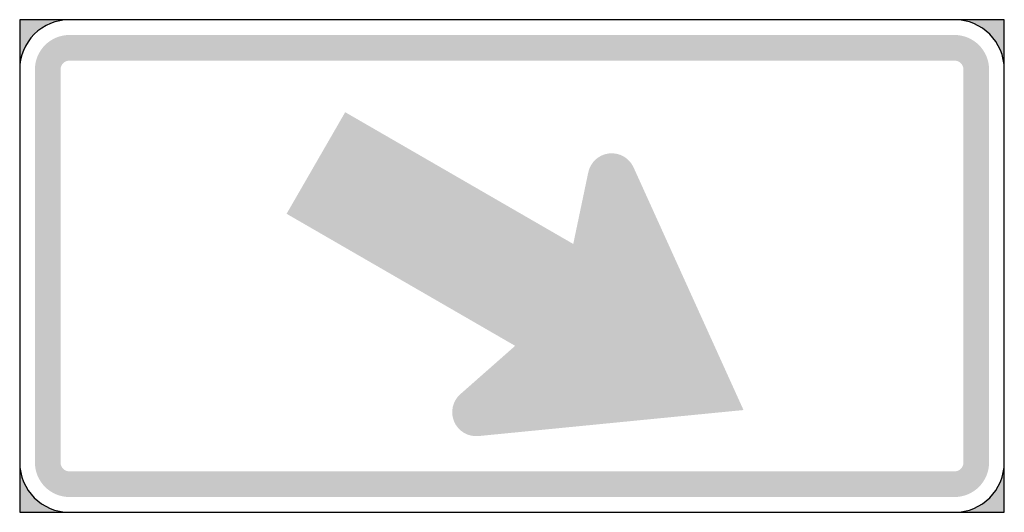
# Model space of a CAD drawing. Header units: inches. Extents: x -12 to 12, y -6 to 6.
import ezdxf

# ---------------------------------------------------------------- set-up
doc = ezdxf.new("R2010")
doc.units = ezdxf.units.IN
doc.header["$MEASUREMENT"] = 0

msp = doc.modelspace()

# ---------------------------------------------------------------- hatches: boundary and pattern name
h = msp.add_hatch(color=7)
h.paths.add_polyline_path([(-12, -6), (12, -6), (12, 6), (-12, 6), (-12, -6)])
edge = h.paths.add_edge_path(flags=0)
edge.add_line((-10.788, -6), (10.788, -6))
edge.add_spline(control_points=[(10.788, -6), (11.457, -6), (12, -5.457), (12, -4.788)], knot_values=[0, 0, 0, 0, 1, 1, 1, 1], degree=3, periodic=0)
edge.add_line((12, -4.788), (12, 4.788))
edge.add_spline(control_points=[(12, 4.788), (12, 5.457), (11.457, 6), (10.788, 6)], knot_values=[0, 0, 0, 0, 1, 1, 1, 1], degree=3, periodic=0)
edge.add_line((10.788, 6), (-10.788, 6))
edge.add_spline(control_points=[(-10.788, 6), (-11.109, 6), (-11.418, 5.872), (-11.645, 5.645), (-11.872, 5.418), (-12, 5.109), (-12, 4.788)], knot_values=[0, 0, 0, 0, 1, 1, 1, 2, 2, 2, 2], degree=3, periodic=0)
edge.add_line((-12, 4.788), (-12, -4.788))
edge.add_spline(control_points=[(-12, -4.788), (-12, -5.457), (-11.457, -6), (-10.788, -6)], knot_values=[0, 0, 0, 0, 1, 1, 1, 1], degree=3, periodic=0)
for points in [[(-10.788, 5.628), (-10.87, 5.624), (-10.952, 5.612), (-11.032, 5.592), (-11.109, 5.564), (-11.184, 5.529), (-11.255, 5.486), (-11.321, 5.437), (-11.382, 5.382), (-11.437, 5.321), (-11.486, 5.255), (-11.529, 5.184), (-11.564, 5.109), (-11.592, 5.032), (-11.612, 4.952), (-11.624, 4.87), (-11.628, 4.788), (-11.003, 4.788), (-11.002, 4.809), (-10.999, 4.83), (-10.994, 4.85), (-10.987, 4.87), (-10.978, 4.889), (-10.967, 4.907), (-10.954, 4.924), (-10.94, 4.94), (-10.924, 4.954), (-10.907, 4.967), (-10.889, 4.978), (-10.87, 4.987), (-10.85, 4.994), (-10.83, 4.999), (-10.809, 5.002), (-10.788, 5.003), (-10.788, 5.628)], [(10.788, 5.628), (-10.788, 5.628), (-10.788, 5.003), (10.788, 5.003), (10.788, 5.628)], [(11.628, 4.788), (11.624, 4.87), (11.612, 4.952), (11.592, 5.032), (11.564, 5.109), (11.529, 5.184), (11.486, 5.255), (11.437, 5.321), (11.382, 5.382), (11.321, 5.437), (11.255, 5.486), (11.184, 5.529), (11.109, 5.564), (11.032, 5.592), (10.952, 5.612), (10.87, 5.624), (10.788, 5.628), (10.788, 5.003), (10.809, 5.002), (10.83, 4.999), (10.85, 4.994), (10.87, 4.987), (10.889, 4.978), (10.907, 4.967), (10.924, 4.954), (10.94, 4.94), (10.954, 4.924), (10.967, 4.907), (10.978, 4.889), (10.987, 4.87), (10.994, 4.85), (10.999, 4.83), (11.002, 4.809), (11.003, 4.788), (11.628, 4.788)], [(-11.628, 4.788), (-11.628, -4.788), (-11.003, -4.788), (-11.003, 4.788), (-11.628, 4.788)], [(11.628, -4.788), (11.628, 4.788), (11.003, 4.788), (11.003, -4.788), (11.628, -4.788)], [(-11.628, -4.788), (-11.624, -4.87), (-11.612, -4.952), (-11.592, -5.032), (-11.564, -5.109), (-11.529, -5.184), (-11.486, -5.255), (-11.437, -5.321), (-11.382, -5.382), (-11.321, -5.437), (-11.255, -5.486), (-11.184, -5.529), (-11.109, -5.564), (-11.032, -5.592), (-10.952, -5.612), (-10.87, -5.624), (-10.788, -5.628), (-10.788, -5.003), (-10.809, -5.002), (-10.83, -4.999), (-10.85, -4.994), (-10.87, -4.987), (-10.889, -4.978), (-10.907, -4.967), (-10.924, -4.954), (-10.94, -4.94), (-10.954, -4.924), (-10.967, -4.907), (-10.978, -4.889), (-10.987, -4.87), (-10.994, -4.85), (-10.999, -4.83), (-11.002, -4.809), (-11.003, -4.788), (-11.628, -4.788)], [(10.788, -5.628), (10.87, -5.624), (10.952, -5.612), (11.032, -5.592), (11.109, -5.564), (11.184, -5.529), (11.255, -5.486), (11.321, -5.437), (11.382, -5.382), (11.437, -5.321), (11.486, -5.255), (11.529, -5.184), (11.564, -5.109), (11.592, -5.032), (11.612, -4.952), (11.624, -4.87), (11.628, -4.788), (11.003, -4.788), (11.002, -4.809), (10.999, -4.83), (10.994, -4.85), (10.987, -4.87), (10.978, -4.889), (10.967, -4.907), (10.954, -4.924), (10.94, -4.94), (10.924, -4.954), (10.907, -4.967), (10.889, -4.978), (10.87, -4.987), (10.85, -4.994), (10.83, -4.999), (10.809, -5.002), (10.788, -5.003), (10.788, -5.628)], [(-10.788, -5.628), (10.788, -5.628), (10.788, -5.003), (-10.788, -5.003), (-10.788, -5.628)]]:
    msp.add_hatch(color=7).paths.add_polyline_path(points)
h = msp.add_hatch(color=7)
edge = h.paths.add_edge_path()
edge.add_line((-5.494, 1.272), (-4.066, 3.747))
edge.add_line((-4.066, 3.747), (1.493, 0.537))
edge.add_line((1.493, 0.537), (1.859, 2.281))
edge.add_spline(control_points=[(1.859, 2.281), (1.911, 2.529), (2.116, 2.715), (2.367, 2.742), (2.618, 2.77), (2.859, 2.633), (2.963, 2.403)], knot_values=[0, 0, 0, 0, 1, 1, 1, 2, 2, 2, 2], degree=3, periodic=0)
edge.add_line((2.963, 2.403), (5.643, -3.509))
edge.add_line((5.643, -3.509), (-0.816, -4.143))
edge.add_spline(control_points=[(-0.816, -4.143), (-1.068, -4.168), (-1.308, -4.027), (-1.409, -3.795), (-1.51, -3.562), (-1.45, -3.291), (-1.26, -3.123)], knot_values=[0, 0, 0, 0, 1, 1, 1, 2, 2, 2, 2], degree=3, periodic=0)
edge.add_line((-1.26, -3.123), (0.077, -1.945))
edge.add_line((0.077, -1.945), (-5.494, 1.272))

# ---------------------------------------------------------------- linework, layer by layer
at = {"color": 7}
msp.add_lwpolyline([(-12, -6), (12, -6), (12, 6), (-12, 6), (-12, -6)], close=True, dxfattribs=at)
for points in [[(10.788, 6), (-10.788, 6)], [(-12, 4.788), (-12, -4.788)], [(12, -4.788), (12, 4.788)], [(-10.788, -6), (10.788, -6)]]:
    msp.add_lwpolyline(points, dxfattribs=at)
msp.add_open_spline([(-10.788, 6), (-11.109, 6), (-11.418, 5.872), (-11.645, 5.645), (-11.872, 5.418), (-12, 5.109), (-12, 4.788)], degree=3, knots=[0, 0, 0, 0, 1, 1, 1, 2, 2, 2, 2], dxfattribs=at)
for points in [[(12, 4.788), (12, 5.457), (11.457, 6), (10.788, 6)], [(-12, -4.788), (-12, -5.457), (-11.457, -6), (-10.788, -6)], [(10.788, -6), (11.457, -6), (12, -5.457), (12, -4.788)]]:
    msp.add_open_spline(points, degree=3, dxfattribs=at)

doc.saveas('drawing.dxf')
